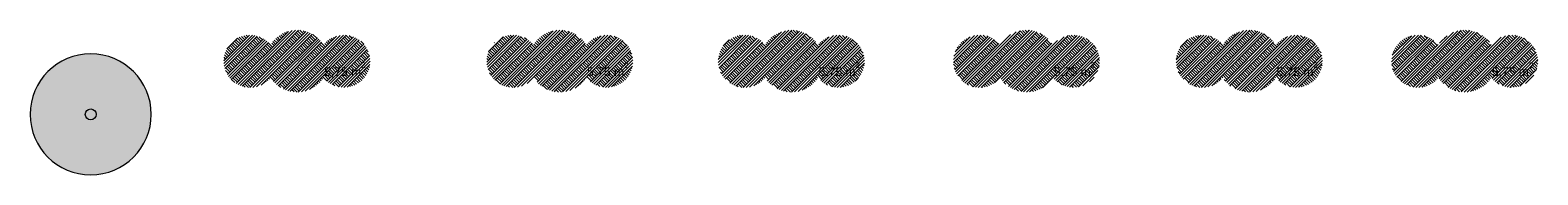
# Model space of a CAD drawing. Header units: metres. Extents: x -167 to 338, y -186 to 508.
# Tile 212 of 256: x 162.86 to 206.42, y -136.46 to -132.28. Entities that reach past the tile are written whole.
import ezdxf

# ---------------------------------------------------------------- set-up
doc = ezdxf.new("R2010")
doc.units = ezdxf.units.M
doc.header["$MEASUREMENT"] = 0
doc.layers.add('50 Staffage', color=7, linetype='Continuous')
doc.layers.add('60 Gelände 2D Übersicht', color=7, linetype='Continuous')
doc.styles.add('ERSTELLTER_STIL_1', font='arial.ttf')
pattern_1 = [(44.99999999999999, (27236.13209446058, 33357.2790492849), (-0.1272792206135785, 0.1272792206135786), []), (44.99999999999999, (27236.08966805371, 33357.32147569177), (-0.254558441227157, 0.2545584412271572), []), (44.99999999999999, (27236.04724164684, 33357.36390209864), (-0.254558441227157, 0.2545584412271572), []), (135.0000000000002, (27236.00481523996, 33357.40632850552), (0.04242640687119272, 0.04242640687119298), [0.18, -0.18])]

# ---------------------------------------------------------------- blocks, each defined once
blk = doc.blocks.new('Laubbäume 27')
at = {"layer": '50 Staffage', "linetype": 'Continuous', "lineweight": 0, "true_color": 0x273322}
blk.add_hatch(color=250, dxfattribs=at).paths.add_polyline_path([(1.75, 0, 0.9999999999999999), (-1.75, 0, 0.9999999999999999)])
at = {"layer": '50 Staffage', "color": 7, "linetype": 'Continuous', "lineweight": 13, "flags": 128}
blk.add_lwpolyline([(1.75, 0, 0.9999999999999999), (-1.75, 0, 0.9999999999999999)], format="xyb", close=True, dxfattribs=at)
at = {"layer": '50 Staffage', "color": 7, "linetype": 'Continuous', "lineweight": 13}
blk.add_circle((0, 0), 0.1575, dxfattribs=at)

msp = doc.modelspace()

# ---------------------------------------------------------------- hatches: boundary and pattern name
at = {"layer": '60 Gelände 2D Übersicht', "linetype": 'Continuous', "lineweight": 18}
h = msp.add_hatch(dxfattribs=at)
h.set_pattern_fill('gewachsener_Boden_SN1_0001', color=8, style=0, pattern_type=2)
h.set_pattern_definition(pattern_1)
h.paths.add_polyline_path([(169.8079496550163, -132.7045617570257, -0.5600670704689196), (171.336148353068, -132.7045617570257, -2.844227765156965), (171.336148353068, -133.650831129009, -0.5479052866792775), (169.8079496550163, -133.650831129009, -2.859359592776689)])
h = msp.add_hatch(dxfattribs=at)
h.set_pattern_fill('gewachsener_Boden_SN1_0001', color=8, style=0, pattern_type=2)
h.set_pattern_definition(pattern_1)
h.paths.add_polyline_path([(177.4039807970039, -132.7045617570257, -0.5600670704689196), (178.9321794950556, -132.7045617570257, -2.844227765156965), (178.9321794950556, -133.650831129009, -0.5479052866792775), (177.4039807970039, -133.650831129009, -2.859359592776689)])
h = msp.add_hatch(dxfattribs=at)
h.set_pattern_fill('gewachsener_Boden_SN1_0001', color=8, style=0, pattern_type=2)
h.set_pattern_definition(pattern_1)
h.paths.add_polyline_path([(184.0932450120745, -132.7045617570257, -0.5600670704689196), (185.6214437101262, -132.7045617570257, -2.844227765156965), (185.6214437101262, -133.650831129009, -0.5479052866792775), (184.0932450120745, -133.650831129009, -2.859359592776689)])
h = msp.add_hatch(dxfattribs=at)
h.set_pattern_fill('gewachsener_Boden_SN1_0001', color=8, style=0, pattern_type=2)
h.set_pattern_definition(pattern_1)
h.paths.add_polyline_path([(190.8865644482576, -132.7045617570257, -0.5600670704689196), (192.4147631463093, -132.7045617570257, -2.844227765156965), (192.4147631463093, -133.650831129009, -0.5479052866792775), (190.8865644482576, -133.650831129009, -2.859359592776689)])
h = msp.add_hatch(dxfattribs=at)
h.set_pattern_fill('gewachsener_Boden_SN1_0001', color=8, style=0, pattern_type=2)
h.set_pattern_definition(pattern_1)
h.paths.add_polyline_path([(197.3231231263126, -132.7045617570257, -0.5600670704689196), (198.8513218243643, -132.7045617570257, -2.844227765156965), (198.8513218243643, -133.650831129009, -0.5479052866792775), (197.3231231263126, -133.650831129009, -2.859359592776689)])
h = msp.add_hatch(dxfattribs=at)
h.set_pattern_fill('gewachsener_Boden_SN1_0001', color=8, style=0, pattern_type=2)
h.set_pattern_definition(pattern_1)
h.paths.add_polyline_path([(203.5482616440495, -132.7045617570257, -0.5600670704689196), (205.0764603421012, -132.7045617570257, -2.844227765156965), (205.0764603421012, -133.650831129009, -0.5479052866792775), (203.5482616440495, -133.650831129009, -2.859359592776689)])

# ---------------------------------------------------------------- block references
at = {"layer": '50 Staffage', "color": 7, "linetype": 'Continuous', "lineweight": 18}
msp.add_blockref('Laubbäume 27', (164.6103203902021, -134.7140114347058), dxfattribs=at)

# ---------------------------------------------------------------- texts
at = {"layer": '60 Gelände 2D Übersicht', "color": 7, "lineweight": 13, "char_height": 0.25, "attachment_point": 7, "style": 'ERSTELLTER_STIL_1'}
for insert in [(171.3563904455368, -133.650831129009), (178.9524215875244, -133.650831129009), (185.641685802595, -133.650831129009), (192.4350052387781, -133.650831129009), (198.8715639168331, -133.650831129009), (205.09670243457, -133.650831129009)]:
    msp.add_mtext('{\\fArial|b0|i0|c0|p0;5,75 m{\\H0.66x;\\S2^  ;}}', dxfattribs=dict(at, insert=insert))

doc.saveas('drawing.dxf')
